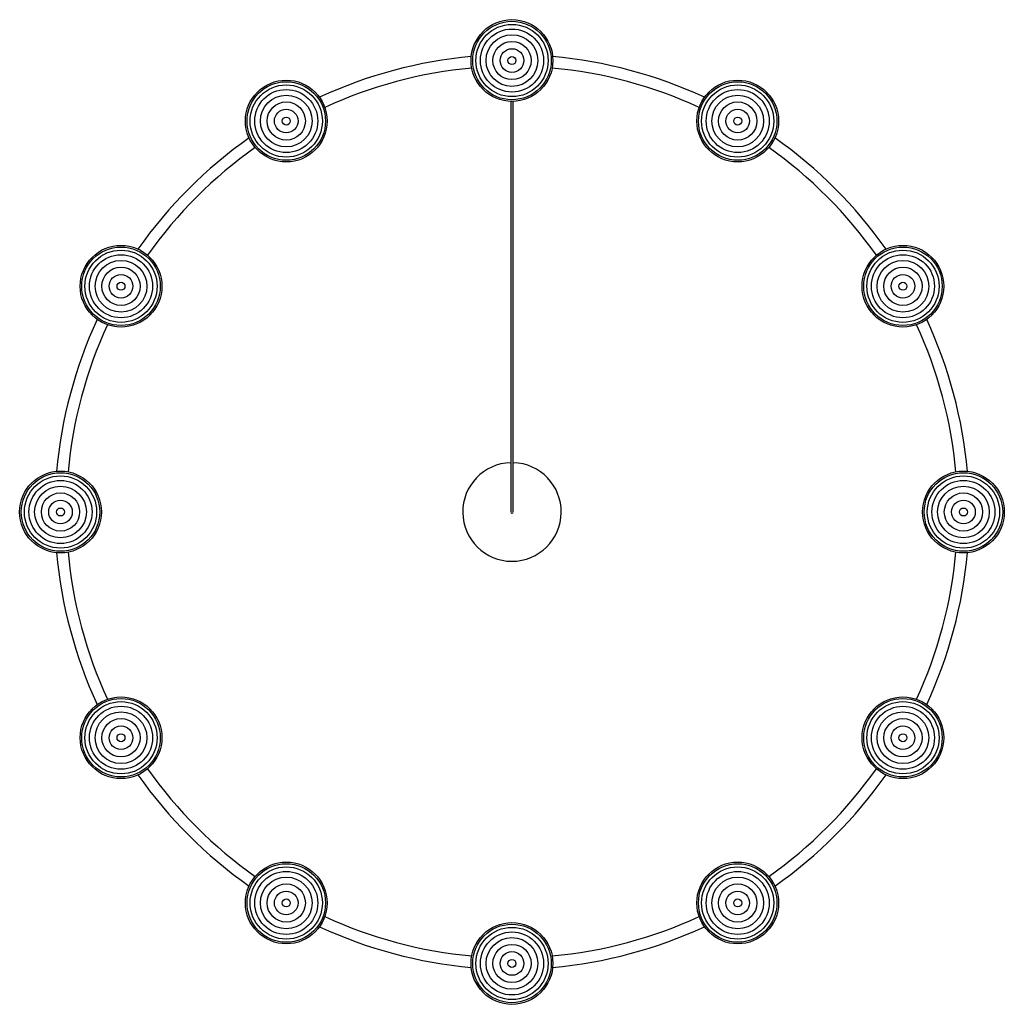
# Paper-space layout '_Inferior' of a CAD drawing. Header units: millimetres. Extents: x -709 to 490, y 525 to 1725.
import ezdxf

# ---------------------------------------------------------------- set-up
doc = ezdxf.new("R2010")
doc.units = ezdxf.units.MM

psp = doc.layouts.new('_Inferior')

# ---------------------------------------------------------------- linework, layer by layer
at = {"color": 7, "linetype": 'Continuous', "lineweight": 25}
for centre, radius in [((-109.3, 1675), 49.8), ((-109.3, 1675), 47.8), ((-109.3, 1675), 44), ((-109.3, 1675), 38.4), ((-109.3, 1675), 31.5), ((-109.3, 1675), 23.3), ((-109.3, 1675), 14.4), ((-109.3, 1675), 4.86), ((-384.3, 1601.3), 49.8), ((-384.3, 1601.3), 47.8), ((-384.3, 1601.3), 44), ((165.7, 1601.3), 49.8), ((165.7, 1601.3), 47.8), ((165.7, 1601.3), 44), ((-384.3, 1601.3), 38.4), ((-384.3, 1601.3), 31.5), ((165.7, 1601.3), 38.4), ((165.7, 1601.3), 31.5), ((-384.3, 1601.3), 23.3), ((165.7, 1601.3), 23.3), ((-384.3, 1601.3), 14.4), ((165.7, 1601.3), 14.4), ((-384.3, 1601.3), 4.86), ((165.7, 1601.3), 4.86), ((-585.6, 1400), 49.8), ((-585.6, 1400), 47.8), ((-585.6, 1400), 44), ((367, 1400), 49.8), ((367, 1400), 47.8), ((367, 1400), 44), ((-585.6, 1400), 38.4), ((-585.6, 1400), 31.5), ((367, 1400), 38.4), ((367, 1400), 31.5), ((-585.6, 1400), 23.3), ((367, 1400), 23.3), ((-585.6, 1400), 14.4), ((-585.6, 1400), 4.86), ((367, 1400), 14.4), ((367, 1400), 4.86), ((-659.3, 1125), 49.8), ((-659.3, 1125), 47.8), ((-659.3, 1125), 44), ((440.7, 1125), 49.8), ((440.7, 1125), 47.8), ((440.7, 1125), 44), ((-659.3, 1125), 38.4), ((-659.3, 1125), 31.5), ((440.7, 1125), 38.4), ((440.7, 1125), 31.5), ((-659.3, 1125), 23.3), ((440.7, 1125), 23.3), ((-659.3, 1125), 14.4), ((-659.3, 1125), 4.86), ((440.7, 1125), 14.4), ((440.7, 1125), 4.86), ((-585.6, 850), 49.8), ((367, 850), 49.8), ((-585.6, 850), 47.8), ((-585.6, 850), 44), ((-585.6, 850), 38.4), ((367, 850), 47.8), ((367, 850), 44), ((367, 850), 38.4), ((-585.6, 850), 31.5), ((367, 850), 31.5), ((-585.6, 850), 23.3), ((-585.6, 850), 14.4), ((367, 850), 23.3), ((367, 850), 14.4), ((-585.6, 850), 4.86), ((367, 850), 4.86), ((-384.3, 648.7), 49.8), ((-384.3, 648.7), 47.8), ((165.7, 648.7), 49.8), ((165.7, 648.7), 47.8), ((-384.3, 648.7), 44), ((-384.3, 648.7), 38.4), ((165.7, 648.7), 44), ((165.7, 648.7), 38.4), ((-384.3, 648.7), 31.5), ((-384.3, 648.7), 23.3), ((165.7, 648.7), 31.5), ((165.7, 648.7), 23.3), ((-384.3, 648.7), 14.4), ((165.7, 648.7), 14.4), ((-384.3, 648.7), 4.86), ((165.7, 648.7), 4.86), ((-109.3, 575), 49.8), ((-109.3, 575), 47.8), ((-109.3, 575), 44), ((-109.3, 575), 38.4), ((-109.3, 575), 31.5), ((-109.3, 575), 23.3), ((-109.3, 575), 14.4), ((-109.3, 575), 4.86)]:
    psp.add_circle(centre, radius, dxfattribs=at)
for radius, start, end in [(557, 95.1008, 114.8992), (557, 65.1008, 84.8992), (543, 95.1662, 114.8338), (543, 65.1662, 84.8338), (557, 125.1008, 144.8992), (557, 35.1008, 54.8992), (543, 125.1662, 144.8338), (543, 35.1662, 54.8338), (557, 155.1008, 174.8992), (557, 5.1008, 24.8992), (543, 155.1662, 174.8338), (543, 5.1662, 24.8338), (60, 91.4344, 88.562), (1.5, 180.4112, 359.5451), (557, 185.1008, 204.8992), (543, 185.1662, 204.8338), (543, 335.1662, 354.8338), (557, 335.1008, 354.8992), (557, 215.1008, 234.8992), (543, 215.1662, 234.8338), (543, 305.1662, 324.8338), (557, 305.1008, 324.8992), (543, 245.1662, 264.8338), (543, 275.1662, 294.8338), (557, 245.1008, 264.8992), (557, 275.1008, 294.8992)]:
    psp.add_arc((-109.3, 1125), radius, start, end, dxfattribs=at)
for points, knots in [([(-110.8, 1625.3), (-110.8, 1623.8), (-110.8, 1616.6), (-110.8, 1604), (-110.8, 1586.6), (-110.8, 1568.6), (-110.8, 1549.9), (-110.8, 1529.6), (-110.8, 1507.8), (-110.8, 1484.8), (-110.8, 1462.6), (-110.8, 1441.2), (-110.8, 1420.4), (-110.8, 1400.4), (-110.8, 1381.3), (-110.8, 1363), (-110.8, 1345.6), (-110.8, 1329.2), (-110.8, 1313.6), (-110.8, 1298.9), (-110.8, 1284.2), (-110.8, 1269.6), (-110.8, 1255.4), (-110.8, 1242), (-110.8, 1229.4), (-110.8, 1216.3), (-110.8, 1203.1), (-110.8, 1189.9), (-110.8, 1177.8), (-110.8, 1166.6), (-110.8, 1156.3), (-110.8, 1145.9), (-110.8, 1139), (-110.8, 1134.9), (-110.8, 1134.1), (-110.8, 1133.4), (-110.8, 1132.7), (-110.8, 1132), (-110.8, 1131.2), (-110.8, 1130.3), (-110.8, 1129.3), (-110.8, 1128), (-110.8, 1126.6), (-110.8, 1125.5), (-110.8, 1125)], [0, 0, 0, 0, 0.004858, 0.022553, 0.040248, 0.061313, 0.082379, 0.103444, 0.131657, 0.15987, 0.188083, 0.216296, 0.245023, 0.27375, 0.302478, 0.331205, 0.359934, 0.388149, 0.416365, 0.444582, 0.472798, 0.504976, 0.537154, 0.569332, 0.60151, 0.633689, 0.675828, 0.717968, 0.760108, 0.802248, 0.844389, 0.88653, 0.942156, 0.946235, 0.950272, 0.954154, 0.957874, 0.961434, 0.96523, 0.96993, 0.975761, 0.982719, 0.9908, 1, 1, 1, 1]), ([(-107.8, 1125), (-107.8, 1125.5), (-107.8, 1126.4), (-107.8, 1127.7), (-107.8, 1128.8), (-107.8, 1129.7), (-107.8, 1130.5), (-107.8, 1131.2), (-107.8, 1132.4), (-107.8, 1134), (-107.8, 1138), (-107.8, 1143.8), (-107.8, 1151.8), (-107.8, 1160.5), (-107.8, 1170.5), (-107.8, 1182), (-107.8, 1194.1), (-107.8, 1206.7), (-107.8, 1219.7), (-107.8, 1233.8), (-107.8, 1248.9), (-107.8, 1265.2), (-107.8, 1281.3), (-107.8, 1297), (-107.8, 1311.9), (-107.8, 1327.7), (-107.8, 1344.2), (-107.8, 1361.5), (-107.8, 1379.5), (-107.8, 1398.2), (-107.8, 1417.7), (-107.8, 1438.2), (-107.8, 1459.7), (-107.8, 1482.2), (-107.8, 1505.5), (-107.8, 1529.6), (-107.8, 1552.4), (-107.8, 1573.4), (-107.8, 1592.6), (-107.8, 1607.1), (-107.8, 1616.6), (-107.8, 1620.9), (-107.8, 1623.9), (-107.8, 1625.3), (-107.8, 1625.4)], [0, 0, 0, 0, 0.008376, 0.015616, 0.021716, 0.026674, 0.03063, 0.034487, 0.038402, 0.04943, 0.060527, 0.100158, 0.135543, 0.170928, 0.213052, 0.255176, 0.2973, 0.33491, 0.37252, 0.410129, 0.447738, 0.485346, 0.522953, 0.551672, 0.58039, 0.609108, 0.637826, 0.666543, 0.694747, 0.722951, 0.751154, 0.779357, 0.808073, 0.836788, 0.865502, 0.894217, 0.922931, 0.943988, 0.965045, 0.986103, 0.990735, 0.995364, 0.99986, 1, 1, 1, 1])]:
    psp.add_open_spline(points, degree=3, knots=knots, dxfattribs=at)

doc.saveas('drawing.dxf')
